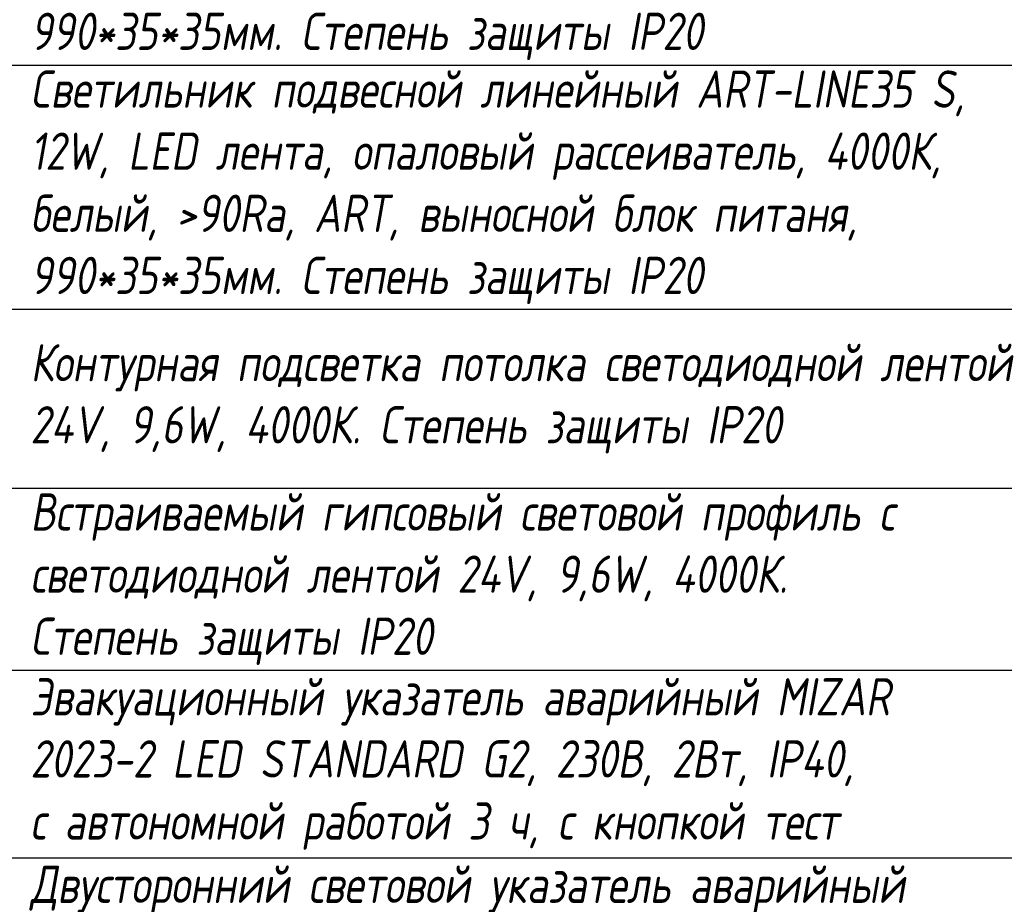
# Model space of a CAD drawing. Header units: millimetres. Extents: x -26888115 to 7466299, y -86687 to 22081.
# Tile 144 of 208: x 90487 to 97094, y -31696 to -25761. Entities that reach past the tile are written whole.
import ezdxf
from ezdxf import colors
from ezdxf.entities.mleader import LeaderData, LeaderLine
from ezdxf.math import Vec2, Vec3

# ---------------------------------------------------------------- set-up
doc = ezdxf.new("R2010")
doc.units = ezdxf.units.MM
doc.linetypes.add('DASHDOT', pattern=[25.4, 12.7, -6.35, 0, -6.35])
doc.layers.add('dim_razv', color=7, linetype='DASHDOT', lineweight=9, true_color=0x285228)
doc.layers.add('pol', color=7, linetype='Continuous', lineweight=15, true_color=0x55666d)
doc.layers.add('Марки дверей', color=7, linetype='Continuous', lineweight=9)
doc.styles.add('fl_iso paper', font='isocpeur.ttf', dxfattribs={"width": 0.8, "oblique": 10})
doc.styles.add('In tre', font='isocpeur.ttf', dxfattribs={"width": 0.8, "oblique": 10})

# ---------------------------------------------------------------- blocks, each defined once
blk = doc.blocks.new('*T714')
at = {"color": 0, "linetype": 'ByBlock', "lineweight": -2, "transparency": 16777216}
for p, q in [((0, 0), (13800, 0)), ((0, 0), (0, -13450)), ((1000, 0), (1000, -13450)), ((3500, 0), (3500, -13450)), ((10500, 0), (10500, -13450)), ((12000, 0), (12000, -13450)), ((13800, 0), (13800, -13450)), ((0, -1500), (13800, -1500)), ((0, -2720.8), (13800, -2720.8)), ((0, -4358.3), (13800, -4358.3)), ((0, -5995.8), (13800, -5995.8)), ((0, -7195.8), (13800, -7195.8)), ((0, -8416.7), (13800, -8416.7)), ((0, -9675), (13800, -9675)), ((0, -10933.3), (13800, -10933.3)), ((0, -12191.7), (13800, -12191.7)), ((0, -13450), (13800, -13450))]:
    blk.add_line(p, q, dxfattribs=at)
at = {"transparency": 16777216, "style": 'fl_iso paper'}
for s, insert, char_height, width, attachment_point in [('Кол-во, шт.', (11250, -750), 300, 1200, 5), ('{\\H0.9375x;\\C7;Обозначение\\H1.0667x; }', (2250, -750), 320, 2200, 5), ('Прим.', (12900, -750), 300, 1500, 5), ('{\\C7;Поз.}', (500, -750), 300, 700, 5), ('{\\C7;Наименование}', (7000, -750), 300, 6700, 5), ('Точечный встраиваемый светильник диаметром 120мм с рассеяным светом, 10W, 4000К. Степень защиты IP20', (3650, -2110.4), 250, 6700, 4), ('1', (500, -2110.4), 250, 700, 5), ('2', (11250, -2110.4), 250, 1200, 5), ('Светильник подвесной линейный ART-LINE35 S, 12W, LED лента, опаловый рассеиватель, 4000К, белый, >90Ra, ART, выносной блок питаня, 990*35*35мм. Степень защиты IP20', (3650, -3539.6), 250, 6700, 4), ('2', (500, -3539.6), 250, 700, 5), ('22', (11250, -3539.6), 250, 1200, 5), ('Светильник подвесной линейный ART-LINE35 S, 12W, LED лента, опаловый рассеиватель, 4000К, белый, >90Ra, ART, выносной блок питаня, 990*35*35мм. Степень защиты IP20', (3650, -5177.1), 250, 6700, 4), ('3', (500, -5177.1), 250, 700, 5), ('8', (11250, -5177.1), 250, 1200, 5), ('Контурная подсветка потолка светодиодной лентой 24V, 9,6W, 4000К. Степень защиты IP20', (3650, -6595.8), 250, 6700, 4), ('4', (500, -6595.8), 250, 700, 5), ('{\\A1;22,5', (11250, -6595.8), 250, 1200, 5), ('м.п.', (12900, -6595.8), 250, 1500, 5), ('Встраиваемый гипсовый световой профиль с светодиодной лентой 24V, 9,6W, 4000К. \\PСтепень защиты IP20', (3650, -7806.2), 250, 6700, 4), ('5', (500, -7806.2), 250, 700, 5), ('{\\A1;16,5', (11250, -7806.2), 250, 1200, 5), ('м.п.', (12900, -7806.2), 250, 1500, 5), ('Эвакуационный указатель аварийный MIZAR 2023-2 LED STANDARD G2, 230В, 2Вт, IP40, \\Pс автономной работой 3 ч{\\C7;, с кнопкой тест}', (3650, -9045.8), 250, 6700, 4), ('6', (500, -9045.8), 250, 700, 5), ('3', (11250, -9045.8), 250, 1200, 5), ('Двусторонний световой указатель аварийный MIZAR 2023-2 LED STANDARD G2, 230В, 2Вт, IP40, с автономной работой 3 ч{\\C7;, с кнопкой тест}', (3650, -10304.2), 250, 6700, 4), ('7', (500, -10304.2), 250, 700, 5), ('3', (11250, -10304.2), 250, 1200, 5), ('Световой указатель ПК MIZAR 2023-2 LED STANDARD G2, 230В, 2Вт, IP40, \\Pс автономной работой 3 ч{\\C7;, с кнопкой тест}', (3650, -11562.5), 250, 6700, 4), ('8', (500, -11562.5), 250, 700, 5), ('3', (11250, -11562.5), 250, 1200, 5), ('Световой указатель "Безопасная зона МГН" MIZAR 2023-2 LED STANDARD G2, 230В, 3Вт, IP40, с автономной работой 3 ч{\\C7;, с кнопкой тест}', (3650, -12820.8), 250, 6700, 4), ('9', (500, -12820.8), 250, 700, 5), ('3', (11250, -12820.8), 250, 1200, 5)]:
    blk.add_mtext(s, dxfattribs=dict(at, insert=insert, char_height=char_height, width=width, attachment_point=attachment_point))
blk = doc.blocks.new('_DOT')
at = {"color": 0, "linetype": 'ByBlock'}
blk.add_line((-0.5, 0), (-1, 0), dxfattribs=at)
at = {"color": 0, "linetype": 'ByBlock', "const_width": 0.5}
blk.add_lwpolyline([(-0.25, 0, 1), (0.25, 0, 1)], format="xyb", close=True, dxfattribs=at)

msp = doc.modelspace()

# ---------------------------------------------------------------- leaders
at = {"layer": 'dim_razv', "color": 0, "linetype": 'ByBlock'}
ml = msp.add_multileader_mtext('Standard', dxfattribs=at)
ml.set_content('Плитка керамогранитная, настенная', style='In tre')
ml.set_leader_properties()
ml.build(insert=Vec2(0, 0))
ml.multileader.update_dxf_attribs({"text_left_attachment_type": 6, "text_right_attachment_type": 6, "dogleg_length": 1, "arrow_head_size": 0, "scale": 50})
ctx = ml.context
ctx.base_point, ctx.scale, ctx.char_height, ctx.arrow_head_size, ctx.landing_gap_size, ctx.plane_origin = Vec3(48765.5, -31651.1), 50, 200, 0, 4.5, Vec3(61086.9, -29237.9)
ctx.left_attachment, ctx.right_attachment = 6, 6
notes = []
notes.append((ctx, [(0, (1, 1, 0), (51495.3, -31651.1), (-1, 0), 50, [(1, [(53769.7, -30952.3)], 0, [])])]))
ctx.mtext.insert, ctx.mtext.width, ctx.mtext.defined_height, ctx.mtext.flow_direction = Vec3(48770, -31411.1), 3092.716, 696.6, 5
ctx.mtext.has_bg_fill, ctx.mtext.bg_color, ctx.mtext.bg_scale_factor, ctx.mtext.bg_transparency, ctx.mtext.use_window_bg_color = 1, -1027028792, 1.5, 0, 1
at = {"layer": 'pol', "color": 1, "linetype": 'ByBlock', "true_color": 0xff0000}
ml = msp.add_multileader_mtext('Standard', dxfattribs=at)
ml.set_content('Лоток щелевой\\Pводоотводный в полу, модульный. Лщ-2', color=(255, 0, 0), style='In tre')
ml.set_leader_properties()
ml.build(insert=Vec2(0, 0))
ml.multileader.update_dxf_attribs({"text_left_attachment_type": 6, "text_right_attachment_type": 6, "dogleg_length": 1, "arrow_head_size": 0, "scale": 50})
ctx = ml.context
ctx.base_point, ctx.scale, ctx.char_height, ctx.arrow_head_size, ctx.landing_gap_size, ctx.plane_origin = Vec3(50567.3, -26429.4), 50, 200, 0, 4.5, Vec3(64361.3, -20859.5)
ctx.left_attachment, ctx.right_attachment = 6, 6
notes.append((ctx, [(0, (1, 1, 0), (52833.1, -26429.4), (-1, 0), 50, [(1, [(54223, -29649.4)], 0, [])])]))
ctx.mtext.insert, ctx.mtext.width, ctx.mtext.defined_height, ctx.mtext.flow_direction = Vec3(50571.8, -26169.4), 2329.345, 696.6, 5
ctx.mtext.has_bg_fill, ctx.mtext.bg_color, ctx.mtext.bg_scale_factor, ctx.mtext.bg_transparency, ctx.mtext.use_window_bg_color = 1, -1027028792, 1.5, 0, 1
for ctx, leaders in notes:
    for number, flags, end, landing, length, lines in leaders:
        leader = LeaderData()
        leader.index, (leader.has_last_leader_line, leader.has_dogleg_vector, leader.attachment_direction) = number, flags
        leader.last_leader_point, leader.dogleg_vector, leader.dogleg_length = Vec3(end), Vec3(landing), length
        for number, points, colour, breaks in lines:
            line = LeaderLine()
            line.index, line.vertices, line.color, line.breaks = number, Vec3.list(points), colors.encode_raw_color(colour), breaks
            leader.lines.append(line)
        ctx.leaders.append(leader)

# ---------------------------------------------------------------- next in the draw order: leaders
at = {"layer": 'pol', "color": 0, "linetype": 'ByBlock'}
ml = msp.add_multileader_mtext('Standard', dxfattribs=at)
ml.set_content('Керамогранит под камень^J600х1200 мм', style='In tre')
ml.set_leader_properties()
ml.build(insert=Vec2(0, 0))
ml.multileader.update_dxf_attribs({"text_left_attachment_type": 6, "text_right_attachment_type": 6, "dogleg_length": 1, "arrow_head_size": 0, "scale": 50})
ctx = ml.context
ctx.base_point, ctx.scale, ctx.char_height, ctx.arrow_head_size, ctx.landing_gap_size, ctx.plane_origin = Vec3(59314.9, -26303.4), 50, 200, 0, 4.5, Vec3(66126.7, -21463.5)
ctx.left_attachment, ctx.right_attachment = 6, 6
notes = []
notes.append((ctx, [(1, (1, 1, 0), (59264.9, -26303.4), (1, 0), 50, [(1, [(58041.5, -28624.4)], 0, [])])]))
ctx.mtext.insert, ctx.mtext.width, ctx.mtext.defined_height, ctx.mtext.flow_direction = Vec3(59319.4, -26063.4), 3092.716, 696.6, 5
ctx.mtext.has_bg_fill, ctx.mtext.bg_color, ctx.mtext.bg_scale_factor, ctx.mtext.bg_transparency, ctx.mtext.use_window_bg_color = 1, -1027028792, 1.5, 0, 1
for ctx, leaders in notes:
    for number, flags, end, landing, length, lines in leaders:
        leader = LeaderData()
        leader.index, (leader.has_last_leader_line, leader.has_dogleg_vector, leader.attachment_direction) = number, flags
        leader.last_leader_point, leader.dogleg_vector, leader.dogleg_length = Vec3(end), Vec3(landing), length
        for number, points, colour, breaks in lines:
            line = LeaderLine()
            line.index, line.vertices, line.color, line.breaks = number, Vec3.list(points), colors.encode_raw_color(colour), breaks
            leader.lines.append(line)
        ctx.leaders.append(leader)

# ---------------------------------------------------------------- next in the draw order: leaders
at = {"layer": 'dim_razv', "color": 0, "linetype": 'ByBlock'}
ml = msp.add_multileader_mtext('Standard', dxfattribs=at)
ml.set_content('Плитка керамогранитная, настенная', style='In tre')
ml.set_leader_properties()
ml.build(insert=Vec2(0, 0))
ml.multileader.update_dxf_attribs({"text_left_attachment_type": 6, "text_right_attachment_type": 6, "dogleg_length": 1, "arrow_head_size": 0, "scale": 50})
ctx = ml.context
ctx.base_point, ctx.scale, ctx.char_height, ctx.arrow_head_size, ctx.landing_gap_size, ctx.plane_origin = Vec3(58364.5, -26485.3), 50, 200, 0, 4.5, Vec3(62179.9, -26656.1)
ctx.left_attachment, ctx.right_attachment = 6, 6
notes = []
notes.append((ctx, [(1, (1, 1, 0), (58314.5, -26485.3), (1, 0), 50, [(1, [(57316.2, -28329.4)], 0, [])])]))
ctx.mtext.insert, ctx.mtext.width, ctx.mtext.defined_height, ctx.mtext.flow_direction = Vec3(58369, -26245.3), 3092.716, 696.6, 5
ctx.mtext.has_bg_fill, ctx.mtext.bg_color, ctx.mtext.bg_scale_factor, ctx.mtext.bg_transparency, ctx.mtext.use_window_bg_color = 1, -1027028792, 1.5, 0, 1
for ctx, leaders in notes:
    for number, flags, end, landing, length, lines in leaders:
        leader = LeaderData()
        leader.index, (leader.has_last_leader_line, leader.has_dogleg_vector, leader.attachment_direction) = number, flags
        leader.last_leader_point, leader.dogleg_vector, leader.dogleg_length = Vec3(end), Vec3(landing), length
        for number, points, colour, breaks in lines:
            line = LeaderLine()
            line.index, line.vertices, line.color, line.breaks = number, Vec3.list(points), colors.encode_raw_color(colour), breaks
            leader.lines.append(line)
        ctx.leaders.append(leader)

# ---------------------------------------------------------------- next in the draw order: block references
msp.add_blockref('*T714', (86908.7, -21708.2))

# ---------------------------------------------------------------- next in the draw order: leaders
at = {"layer": 'Марки дверей', "lineweight": -2, "transparency": 33554687}
ml = msp.add_multileader_mtext('Standard', dxfattribs=at)
ml.set_content('\\pxsm1,ql;ГКЛ обшивка толщиной 75 мм \\Pвысотой 2500 мм', color=256, style='fl_iso paper')
ml.set_leader_properties(lineweight=5)
ml.set_arrow_properties(name='DOT')
ml.build(insert=Vec2(0, 0))
ml.multileader.update_dxf_attribs({"has_dogleg": 0, "text_left_attachment_type": 6, "text_right_attachment_type": 6, "dogleg_length": 0.75, "arrow_head_size": 60, "scale": 40})
ctx = ml.context
ctx.base_point, ctx.scale, ctx.char_height, ctx.arrow_head_size, ctx.landing_gap_size, ctx.plane_origin = Vec3(41081.6, -26501.4), 40, 250, 60, 80, Vec3(43093.8, -19321.4)
ctx.left_attachment, ctx.right_attachment = 6, 6
notes = []
notes.append((ctx, [(0, (1, 1, 0), (45150.6, -26501.4), (-1, 0), 30, [(0, [(46594.8, -29868.6)], 0, [])])]))
ctx.mtext.insert, ctx.mtext.width, ctx.mtext.defined_height, ctx.mtext.line_spacing_factor, ctx.mtext.flow_direction = Vec3(41161.6, -26201.4), 4067.72, 979.1, 0.7, 5
ctx.mtext.has_bg_fill, ctx.mtext.bg_color, ctx.mtext.bg_scale_factor, ctx.mtext.bg_transparency, ctx.mtext.use_window_bg_color = 1, -1027028792, 1.5, 0, 1
for ctx, leaders in notes:
    for number, flags, end, landing, length, lines in leaders:
        leader = LeaderData()
        leader.index, (leader.has_last_leader_line, leader.has_dogleg_vector, leader.attachment_direction) = number, flags
        leader.last_leader_point, leader.dogleg_vector, leader.dogleg_length = Vec3(end), Vec3(landing), length
        for number, points, colour, breaks in lines:
            line = LeaderLine()
            line.index, line.vertices, line.color, line.breaks = number, Vec3.list(points), colors.encode_raw_color(colour), breaks
            leader.lines.append(line)
        ctx.leaders.append(leader)

doc.saveas('drawing.dxf')
